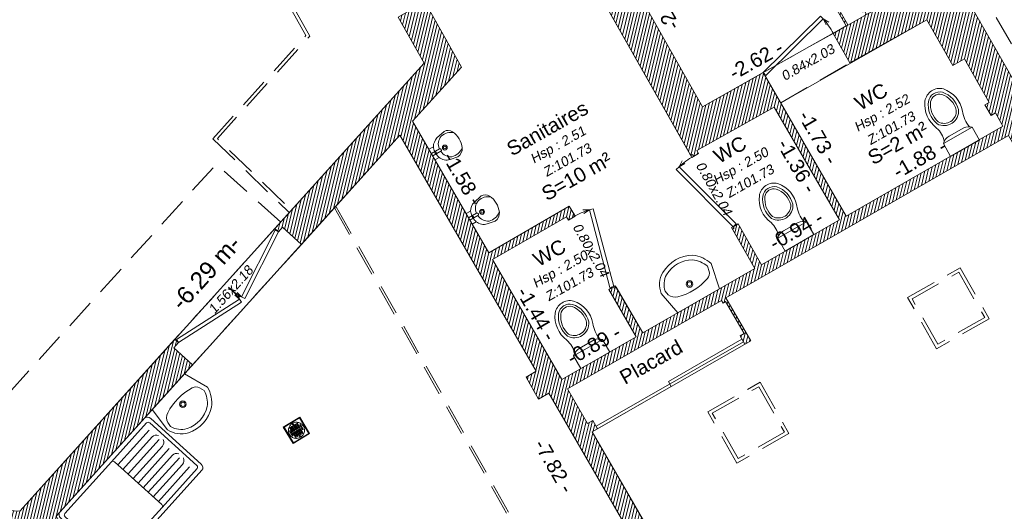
# Model space of a CAD drawing. Header units: metres. Extents: x 1525441.7 to 1525497.6, y 4222356 to 4222411.9.
# Tile 4 of 15: x 1525463.2 to 1525473.5, y 4222370.3 to 4222375.4. Entities that reach past the tile are written whole.
import ezdxf
from ezdxf.enums import TextEntityAlignment as Align

# ---------------------------------------------------------------- set-up
doc = ezdxf.new("R2010")
doc.units = ezdxf.units.M
doc.header["$LTSCALE"] = 0.1
doc.header["$PDMODE"] = 3
doc.header["$PDSIZE"] = 0.2
doc.linetypes.add('CACHE', pattern=[9.525, 6.35, -3.175])
doc.linetypes.add('CACHE2', pattern=[4.7625, 3.175, -1.5875])
doc.layers.get('0').update_dxf_attribs({"lineweight": 9})
doc.layers.get('Defpoints').update_dxf_attribs({"lineweight": 9})
doc.layers.add('0_Contours', color=3, linetype='Continuous', lineweight=9, plot=False)
for name, color, linetype, lineweight in [('0_Cotation', 142, 'CACHE2', 9), ('0_cotation surfaces', 152, 'Continuous', 9), ('_Hauteur allège', 153, 'Continuous', 9), ('_Mobilier', 251, 'Continuous', 9), ('Mur', 7, 'Continuous', 9), ('Mur-hachures', 254, 'Continuous', 9), ('Porte', 39, 'Continuous', 9), ('Poutre', 253, 'CACHE2', 9), ('Réseau_Eclairage_Ligne', 242, 'CACHE2', 9), ('Réseau_EU_Symbole', 36, 'Continuous', 9), ('Texte-Altitude', 115, 'Continuous', 9), ('Texte-hauteur', 112, 'CACHE', 9), ('Texte-Pièce', 166, 'Continuous', 9)]:
    doc.layers.add(name, color=color, linetype=linetype, lineweight=lineweight)
doc.styles.add('ARIAL', font='arial.ttf')
doc.styles.get("Standard").update_dxf_attribs({"font": 'arial.ttf'})
doc.dimstyles.new('Cotation', dxfattribs={"dimtxt": 0.18, "dimasz": 0.1, "dimexe": 0.18, "dimexo": 0.2, "dimgap": 0.09, "dimtad": 0, "dimzin": 0, "dimdsep": 46, "dimtxsty": 'ARIAL', "dimblk1": 'OBLIQUE', "dimblk2": 'OBLIQUE', "dimsah": 1, "dimcen": 0.09, "dimse1": 1, "dimse2": 1, "dimsd1": 1, "dimsd2": 1, "dimclrd": 252, "dimaunit": 2, "dimadec": 3, "dimazin": 0, "dimtfac": 1, "dimtix": 1, "dimtofl": 0, "dimtmove": 0, "dimatfit": 3, "dimldrblk": 'OBLIQUE', "dimfxl": 1, "dimtolj": 1, "dimtzin": 0, "dimarcsym": 0})
pattern_1 = [(76.5, (0, 0), (-0.03087274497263, 0.00741189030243), [])]

# ---------------------------------------------------------------- blocks, each defined once
blk = doc.blocks.new('*U10')
at = {"layer": 'Porte', "linetype": 'Continuous', "flags": 128}
for points in [[(-0.012, 0.044), (0.894, 0.292)], [(0.894, 0.292), (0.906, 0.248)], [(0.906, 0.248), (0, 0)], [(0.906, 0.248), (0.904, 0.172)], [(0.906, 0.248), (0.947, 0.183)], [(-0.012, 0.044), (0, 0)]]:
    blk.add_lwpolyline(points, dxfattribs=at)
at = {"layer": 'Porte', "linetype": 'Continuous'}
blk.add_arc((0.143, 0.065), 0.785, 358.4506, 13.4596, dxfattribs=at)
blk = doc.blocks.new('*U12')
at = {"layer": 'Porte', "linetype": 'Continuous', "flags": 128}
for points in [[(-0.012, 0.044), (0.894, 0.292)], [(0.894, 0.292), (0.906, 0.248)], [(0.906, 0.248), (0, 0)], [(0.906, 0.248), (0.904, 0.172)], [(0.906, 0.248), (0.947, 0.183)], [(-0.012, 0.044), (0, 0)]]:
    blk.add_lwpolyline(points, dxfattribs=at)
at = {"layer": 'Porte', "linetype": 'Continuous'}
blk.add_arc((0.143, 0.065), 0.785, 358.4506, 13.4596, dxfattribs=at)
blk = doc.blocks.new('*U13')
at = {"layer": 'Porte', "linetype": 'Continuous', "flags": 128}
for points in [[(-0.012, 0.044), (0.894, 0.292)], [(0.906, 0.248), (0, 0)], [(0.894, 0.292), (0.906, 0.248)], [(0.906, 0.248), (0.904, 0.172)], [(0.906, 0.248), (0.947, 0.183)], [(-0.012, 0.044), (0, 0)]]:
    blk.add_lwpolyline(points, dxfattribs=at)
at = {"layer": 'Porte', "linetype": 'Continuous'}
blk.add_arc((0.143, 0.065), 0.785, 358.4506, 13.4596, dxfattribs=at)
blk = doc.blocks.new('*U14')
at = {"layer": 'Porte', "linetype": 'Continuous', "flags": 128}
for points in [[(-0.012, 0.044), (0.894, 0.292)], [(0.906, 0.248), (0, 0)], [(0.894, 0.292), (0.906, 0.248)], [(0.906, 0.248), (0.904, 0.172)], [(0.906, 0.248), (0.947, 0.183)], [(-0.012, 0.044), (0, 0)]]:
    blk.add_lwpolyline(points, dxfattribs=at)
at = {"layer": 'Porte', "linetype": 'Continuous'}
blk.add_arc((0.143, 0.065), 0.785, 358.4506, 13.4596, dxfattribs=at)
blk = doc.blocks.new('*U15')
at = {"layer": 'Porte', "linetype": 'Continuous', "flags": 128}
for points in [[(-0.012, 0.044), (0.894, 0.292)], [(0.906, 0.248), (0, 0)], [(0.894, 0.292), (0.906, 0.248)], [(0.906, 0.248), (0.904, 0.172)], [(0.906, 0.248), (0.947, 0.183)], [(-0.012, 0.044), (0, 0)]]:
    blk.add_lwpolyline(points, dxfattribs=at)
at = {"layer": 'Porte', "linetype": 'Continuous'}
blk.add_arc((0.143, 0.065), 0.785, 358.4506, 13.4596, dxfattribs=at)
blk = doc.blocks.new('*D48')
at = {"layer": 'Defpoints', "color": 0, "transparency": 16777216}
for p in [(1525467.191, 4222374.229), (1525471.108, 4222367.459), (1525471.108, 4222367.459)]:
    blk.add_point(p, dxfattribs=at)
at = {"layer": '0_Cotation', "color": 0, "transparency": 16777216, "insert": (1525468.798, 4222370.783), "char_height": 0.15, "attachment_point": 5, "rotation": 300.0517, "style": 'ARIAL'}
blk.add_mtext('\\A1;-7.82 -', dxfattribs=at)
blk = doc.blocks.new('_OBLIQUE')
at = {"color": 0, "linetype": 'ByBlock'}
blk.add_line((-0.5, -0.5), (0.5, 0.5), dxfattribs=at)
blk = doc.blocks.new('*D51')
at = {"layer": 'Defpoints', "color": 0, "transparency": 16777216}
for p in [(1525469.653, 4222372.13), (1525469.653, 4222372.13), (1525468.881, 4222371.687)]:
    blk.add_point(p, dxfattribs=at)
at = {"layer": '0_Cotation', "color": 0, "transparency": 16777216, "insert": (1525469.212, 4222372.046), "char_height": 0.15, "attachment_point": 5, "rotation": 29.8423, "style": 'ARIAL'}
blk.add_mtext('\\A1;-0.89 -', dxfattribs=at)
blk = doc.blocks.new('*D52')
at = {"layer": 'Defpoints', "color": 0, "transparency": 16777216}
for p in [(1525468.255, 4222372.996), (1525468.978, 4222371.746), (1525468.978, 4222371.746)]:
    blk.add_point(p, dxfattribs=at)
at = {"layer": '0_Cotation', "color": 0, "transparency": 16777216, "insert": (1525468.617, 4222372.371), "char_height": 0.15, "attachment_point": 5, "rotation": 300.0517, "style": 'ARIAL'}
blk.add_mtext('\\A1;-1.44 -', dxfattribs=at)
blk = doc.blocks.new('*D53')
at = {"layer": 'Defpoints', "color": 0, "transparency": 16777216}
for p in [(1525471.775, 4222373.348), (1525471.775, 4222373.348), (1525470.961, 4222372.88)]:
    blk.add_point(p, dxfattribs=at)
at = {"layer": '0_Cotation', "color": 0, "transparency": 16777216, "insert": (1525471.323, 4222373.241), "char_height": 0.15, "attachment_point": 5, "rotation": 29.8423, "style": 'ARIAL'}
blk.add_mtext('\\A1;-0.94 -', dxfattribs=at)
blk = doc.blocks.new('*D54')
at = {"layer": 'Defpoints', "color": 0, "transparency": 16777216}
for p in [(1525471.095, 4222374.522), (1525471.77, 4222373.345), (1525471.77, 4222373.345)]:
    blk.add_point(p, dxfattribs=at)
at = {"layer": '0_Cotation', "color": 0, "transparency": 16777216, "insert": (1525471.332, 4222373.91), "char_height": 0.15, "attachment_point": 5, "rotation": 299.8423, "style": 'ARIAL'}
blk.add_mtext('\\A1;-1.36 -', dxfattribs=at)
blk = doc.blocks.new('*D55')
at = {"layer": 'Defpoints', "color": 0, "transparency": 16777216}
for p in [(1525473.479, 4222374.325), (1525473.479, 4222374.325), (1525471.845, 4222373.387)]:
    blk.add_point(p, dxfattribs=at)
at = {"layer": '0_Cotation', "color": 0, "transparency": 16777216, "insert": (1525472.612, 4222373.987), "char_height": 0.15, "attachment_point": 5, "rotation": 29.8423, "style": 'ARIAL'}
blk.add_mtext('\\A1;-1.88 -', dxfattribs=at)
blk = doc.blocks.new('*D56')
at = {"layer": 'Defpoints', "color": 0, "transparency": 16777216}
for p in [(1525470.979, 4222374.882), (1525471.845, 4222373.387), (1525471.845, 4222373.387)]:
    blk.add_point(p, dxfattribs=at)
at = {"layer": '0_Cotation', "color": 0, "transparency": 16777216, "insert": (1525471.554, 4222374.207), "char_height": 0.15, "attachment_point": 5, "rotation": 300.0831, "style": 'ARIAL'}
blk.add_mtext('\\A1;-1.73 -', dxfattribs=at)
blk = doc.blocks.new('*D57')
at = {"layer": 'Defpoints', "color": 0, "transparency": 16777216}
for p in [(1525472.628, 4222375.806), (1525472.628, 4222375.806), (1525470.345, 4222374.527)]:
    blk.add_point(p, dxfattribs=at)
at = {"layer": '0_Cotation', "color": 0, "transparency": 16777216, "insert": (1525470.905, 4222375.013), "char_height": 0.15, "attachment_point": 5, "rotation": 29.2494, "style": 'ARIAL'}
blk.add_mtext('\\A1;-2.62 -', dxfattribs=at)
blk = doc.blocks.new('*D58')
at = {"layer": 'Defpoints', "color": 0, "transparency": 16777216}
for p in [(1525469.184, 4222376.574), (1525470.345, 4222374.527), (1525470.345, 4222374.527)]:
    blk.add_point(p, dxfattribs=at)
at = {"layer": '0_Cotation', "color": 0, "transparency": 16777216, "insert": (1525469.902, 4222375.601), "char_height": 0.15, "attachment_point": 5, "rotation": 119.5647, "style": 'ARIAL'}
blk.add_mtext('\\A1;-2.35 -', dxfattribs=at)
blk = doc.blocks.new('*D62')
at = {"layer": 'Defpoints', "color": 0, "transparency": 16777216}
for p in [(1525467.324, 4222374.377), (1525468.295, 4222373.109), (1525468.117, 4222373.006)]:
    blk.add_point(p, dxfattribs=at)
at = {"layer": '0_Cotation', "color": 0, "transparency": 16777216, "insert": (1525467.846, 4222373.777), "char_height": 0.15, "attachment_point": 5, "rotation": 300.0517, "style": 'ARIAL'}
blk.add_mtext('\\A1;-1.58 -', dxfattribs=at)
blk = doc.blocks.new('*D87')
at = {"layer": 'Defpoints', "color": 0, "transparency": 16777216}
for p in [(1525463.245, 4222370.633), (1525459.714, 4222370.514), (1525463.227, 4222370.313)]:
    blk.add_point(p, dxfattribs=at)
at = {"layer": '0_Cotation', "color": 0, "transparency": 16777216, "insert": (1525461.557, 4222370.788), "char_height": 0.15, "attachment_point": 5, "rotation": 356.7198, "style": 'ARIAL'}
blk.add_mtext('\\A1;-3.52 -', dxfattribs=at)
blk = doc.blocks.new('Floor+Drain+100x100')
at = {"lineweight": 0}
for p, q in [((0, -100), (0, 0)), ((0, 0), (100, 0)), ((100, 0), (100, -100)), ((97, -3), (3, -3)), ((3, -3), (3, -97)), ((8.2, -45.6), (8, -50)), ((8, -50), (8.2, -54.4)), ((8.9, -41.3), (8.2, -45.6)), ((10.1, -37), (8.9, -41.3)), ((11.6, -32.9), (10.1, -37)), ((13.6, -29), (11.6, -32.9)), ((16, -25.3), (13.6, -29)), ((18.8, -21.9), (16, -25.3)), ((17.5, -35.4), (22.6, -35.4)), ((17.5, -35.4), (17.5, -63.4)), ((21.9, -18.8), (18.8, -21.9)), ((25.3, -16), (21.9, -18.8)), ((22.6, -35.4), (22.6, -63.4)), ((29, -13.6), (25.3, -16)), ((27.1, -19.5), (32.2, -19.5)), ((27.1, -19.5), (27.1, -47.5)), ((27.1, -47.5), (32.2, -47.5)), ((32.9, -11.6), (29, -13.6)), ((32.2, -19.5), (32.2, -47.5)), ((37, -10.1), (32.9, -11.6)), ((41.3, -8.9), (37, -10.1)), ((37.3, -19.5), (42.4, -19.5)), ((37.3, -19.5), (37.3, -47.5)), ((37.3, -47.5), (42.4, -47.5)), ((45.6, -8.2), (41.3, -8.9)), ((42.4, -19.5), (42.4, -47.5)), ((50, -8), (45.6, -8.2)), ((47.8, -13.2), (47.5, -13.8)), ((47.5, -13.8), (47.5, -14.4)), ((47.5, -14.4), (47.5, -15.1)), ((47.5, -15.1), (47.8, -15.7)), ((47.5, -19.5), (52.5, -19.5)), ((47.5, -19.5), (47.5, -47.5)), ((47.5, -47.5), (52.5, -47.5)), ((47.7, -13.8), (47.6, -14.4)), ((47.6, -14.4), (47.7, -15.1)), ((48, -13.3), (47.7, -13.8)), ((47.7, -15.1), (48, -15.6)), ((48.2, -12.6), (47.8, -13.2)), ((47.8, -15.7), (48.2, -16.2)), ((48.3, -12.8), (48, -13.3)), ((48, -15.6), (48.3, -16.1)), ((48.7, -12.2), (48.2, -12.6)), ((48.2, -16.2), (48.7, -16.6)), ((48.8, -12.4), (48.3, -12.8)), ((48.3, -16.1), (48.8, -16.5)), ((49.3, -12), (48.7, -12.2)), ((48.7, -14.1), (49.7, -14.1)), ((48.7, -14.8), (48.7, -14.1)), ((49.7, -14.8), (48.7, -14.8)), ((48.7, -16.6), (49.3, -16.9)), ((49.4, -12.2), (48.8, -12.4)), ((48.8, -16.5), (49.4, -16.7)), ((50, -11.9), (49.3, -12)), ((49.3, -16.9), (50, -17)), ((50, -12.1), (49.4, -12.2)), ((49.4, -16.7), (50, -16.8)), ((49.7, -14.1), (49.7, -13.2)), ((49.7, -13.2), (50.3, -13.2)), ((49.7, -15.7), (49.7, -14.8)), ((50.3, -15.7), (49.7, -15.7)), ((54.4, -8.2), (50, -8)), ((50.7, -12), (50, -11.9)), ((50.6, -12.2), (50, -12.1)), ((50, -16.8), (50.6, -16.7)), ((50, -17), (50.7, -16.9)), ((50.3, -13.2), (50.3, -14.1)), ((50.3, -14.1), (51.3, -14.1)), ((50.3, -14.8), (50.3, -15.7)), ((51.3, -14.8), (50.3, -14.8)), ((51.2, -12.4), (50.6, -12.2)), ((50.6, -16.7), (51.2, -16.5)), ((51.3, -12.2), (50.7, -12)), ((50.7, -16.9), (51.3, -16.6)), ((51.7, -12.8), (51.2, -12.4)), ((51.2, -16.5), (51.7, -16.1)), ((51.8, -12.6), (51.3, -12.2)), ((51.3, -14.1), (51.3, -14.8)), ((51.3, -16.6), (51.8, -16.2)), ((52, -13.3), (51.7, -12.8)), ((51.7, -16.1), (52, -15.6)), ((52.2, -13.2), (51.8, -12.6)), ((51.8, -16.2), (52.2, -15.7)), ((52.3, -13.8), (52, -13.3)), ((52, -15.6), (52.3, -15.1)), ((52.5, -13.8), (52.2, -13.2)), ((52.2, -15.7), (52.5, -15.1)), ((52.4, -14.4), (52.3, -13.8)), ((52.3, -15.1), (52.4, -14.4)), ((52.5, -14.4), (52.5, -13.8)), ((52.5, -15.1), (52.5, -14.4)), ((52.5, -19.5), (52.5, -47.5)), ((58.7, -8.9), (54.4, -8.2)), ((57.6, -19.5), (62.7, -19.5)), ((57.6, -19.5), (57.6, -47.5)), ((57.6, -47.5), (62.7, -47.5)), ((63, -10.1), (58.7, -8.9)), ((62.7, -19.5), (62.7, -47.5)), ((67.1, -11.6), (63, -10.1)), ((71, -13.6), (67.1, -11.6)), ((67.8, -19.5), (72.9, -19.5)), ((67.8, -19.5), (67.8, -47.5)), ((67.8, -47.5), (72.9, -47.5)), ((74.7, -16), (71, -13.6)), ((72.9, -19.5), (72.9, -47.5)), ((78.1, -18.8), (74.7, -16)), ((81.2, -21.9), (78.1, -18.8)), ((78.5, -35.4), (83.6, -35.4)), ((78.5, -35.4), (78.5, -63.4)), ((84, -25.3), (81.2, -21.9)), ((83.6, -35.4), (83.6, -63.4)), ((86.4, -29), (84, -25.3)), ((88.4, -32.9), (86.4, -29)), ((89.9, -37), (88.4, -32.9)), ((91.1, -41.3), (89.9, -37)), ((91.8, -45.6), (91.1, -41.3)), ((92, -50), (91.8, -45.6)), ((91.8, -54.4), (92, -50)), ((97, -97), (97, -3)), ((100, -100), (0, -100)), ((3, -97), (97, -97)), ((8.2, -54.4), (8.9, -58.7)), ((8.9, -58.7), (10.1, -63)), ((10.1, -63), (11.6, -67.1)), ((11.6, -67.1), (13.6, -71)), ((13.6, -71), (16, -74.7)), ((16, -74.7), (18.8, -78.1)), ((17.5, -63.4), (22.6, -63.4)), ((18.8, -78.1), (21.9, -81.2)), ((21.9, -81.2), (25.3, -84)), ((25.3, -84), (29, -86.4)), ((27.1, -52.5), (32.2, -52.5)), ((27.1, -52.5), (27.1, -80.5)), ((27.1, -80.5), (32.2, -80.5)), ((29, -86.4), (32.9, -88.4)), ((32.2, -52.5), (32.2, -80.5)), ((32.9, -88.4), (37, -89.9)), ((37, -89.9), (41.3, -91.1)), ((37.3, -52.5), (42.4, -52.5)), ((37.3, -52.5), (37.3, -80.5)), ((37.3, -80.5), (42.4, -80.5)), ((41.3, -91.1), (45.6, -91.8)), ((42.4, -52.5), (42.4, -80.5)), ((45.6, -91.8), (50, -92)), ((47.5, -52.5), (52.5, -52.5)), ((47.5, -52.5), (47.5, -80.5)), ((47.5, -80.5), (52.5, -80.5)), ((47.8, -84.3), (47.5, -84.9)), ((47.5, -84.9), (47.5, -85.6)), ((47.5, -85.6), (47.5, -86.2)), ((47.5, -86.2), (47.8, -86.8)), ((47.7, -84.9), (47.6, -85.6)), ((47.7, -84.9), (47.6, -85.6)), ((47.6, -85.6), (47.7, -86.2)), ((47.6, -85.6), (47.7, -86.2)), ((48, -84.4), (47.7, -84.9)), ((47.9, -84.4), (47.7, -84.9)), ((47.7, -86.2), (47.9, -86.8)), ((47.7, -86.2), (48, -86.7)), ((48.2, -83.8), (47.8, -84.3)), ((47.8, -86.8), (48.2, -87.4)), ((48.3, -83.9), (47.9, -84.4)), ((47.9, -86.8), (48.3, -87.3)), ((48.3, -83.9), (48, -84.4)), ((48, -86.7), (48.3, -87.2)), ((48.7, -83.4), (48.2, -83.8)), ((48.2, -87.4), (48.7, -87.8)), ((48.8, -83.5), (48.3, -83.9)), ((48.8, -83.5), (48.3, -83.9)), ((48.3, -87.2), (48.8, -87.6)), ((48.3, -87.3), (48.8, -87.6)), ((49.3, -83.1), (48.7, -83.4)), ((48.7, -85.9), (48.7, -85.2)), ((48.7, -85.2), (49.7, -85.2)), ((49.7, -85.9), (48.7, -85.9)), ((48.7, -87.8), (49.3, -88)), ((49.4, -83.2), (48.8, -83.5)), ((49.4, -83.3), (48.8, -83.5)), ((48.8, -87.6), (49.4, -87.9)), ((48.8, -87.6), (49.4, -87.8)), ((50, -83), (49.3, -83.1)), ((49.3, -88), (50, -88.1)), ((50, -83.2), (49.4, -83.2)), ((50, -83.2), (49.4, -83.3)), ((49.4, -87.8), (50, -87.9)), ((49.4, -87.9), (50, -88)), ((49.7, -85.2), (49.7, -84.3)), ((49.7, -84.3), (50.3, -84.3)), ((49.7, -86.8), (49.7, -85.9)), ((49.7, -86.8), (50.3, -86.8)), ((50.7, -83.1), (50, -83)), ((50.6, -83.2), (50, -83.2)), ((50.6, -83.3), (50, -83.2)), ((50, -87.9), (50.6, -87.8)), ((50, -88), (50.6, -87.9)), ((50, -88.1), (50.7, -88)), ((50, -92), (54.4, -91.8)), ((50.3, -85.2), (50.3, -84.3)), ((50.3, -85.2), (51.3, -85.2)), ((51.3, -85.9), (50.3, -85.9)), ((50.3, -86.8), (50.3, -85.9)), ((51.2, -83.5), (50.6, -83.2)), ((51.2, -83.5), (50.6, -83.3)), ((50.6, -87.8), (51.2, -87.6)), ((50.6, -87.9), (51.2, -87.6)), ((51.3, -83.4), (50.7, -83.1)), ((50.7, -88), (51.3, -87.8)), ((51.7, -83.9), (51.2, -83.5)), ((51.7, -83.9), (51.2, -83.5)), ((51.2, -87.6), (51.7, -87.2)), ((51.2, -87.6), (51.7, -87.3)), ((51.8, -83.8), (51.3, -83.4)), ((51.3, -85.2), (51.3, -85.9)), ((51.3, -87.8), (51.8, -87.4)), ((52, -84.4), (51.7, -83.9)), ((52.1, -84.4), (51.7, -83.9)), ((51.7, -87.2), (52, -86.7)), ((51.7, -87.3), (52.1, -86.8)), ((52.2, -84.3), (51.8, -83.8)), ((51.8, -87.4), (52.2, -86.8)), ((52.3, -84.9), (52, -84.4)), ((52, -86.7), (52.3, -86.2)), ((52.3, -84.9), (52.1, -84.4)), ((52.1, -86.8), (52.3, -86.2)), ((52.5, -84.9), (52.2, -84.3)), ((52.2, -86.8), (52.5, -86.2)), ((52.4, -85.6), (52.3, -84.9)), ((52.4, -85.6), (52.3, -84.9)), ((52.3, -86.2), (52.4, -85.6)), ((52.3, -86.2), (52.4, -85.6)), ((52.5, -52.5), (52.5, -80.5)), ((52.5, -85.6), (52.5, -84.9)), ((52.5, -86.2), (52.5, -85.6)), ((54.4, -91.8), (58.7, -91.1)), ((57.6, -52.5), (62.7, -52.5)), ((57.6, -52.5), (57.6, -80.5)), ((57.6, -80.5), (62.7, -80.5)), ((58.7, -91.1), (63, -89.9)), ((62.7, -52.5), (62.7, -80.5)), ((63, -89.9), (67.1, -88.4)), ((67.1, -88.4), (71, -86.4)), ((67.8, -52.5), (72.9, -52.5)), ((67.8, -52.5), (67.8, -80.5)), ((67.8, -80.5), (72.9, -80.5)), ((71, -86.4), (74.7, -84)), ((72.9, -52.5), (72.9, -80.5)), ((74.7, -84), (78.1, -81.2)), ((78.1, -81.2), (81.2, -78.1)), ((78.5, -63.4), (83.6, -63.4)), ((81.2, -78.1), (84, -74.7)), ((84, -74.7), (86.4, -71)), ((86.4, -71), (88.4, -67.1)), ((88.4, -67.1), (89.9, -63)), ((89.9, -63), (91.1, -58.7)), ((91.1, -58.7), (91.8, -54.4))]:
    blk.add_line(p, q, dxfattribs=at)
blk = doc.blocks.new('cui-evier simple 2')
at = {"linetype": 'Continuous'}
for p, q in [((0.97, 0), (0.03, 0)), ((0, -0.03), (0, -0.47)), ((0.03, -0.045), (0.03, -0.455)), ((0.565, -0.03), (0.045, -0.03)), ((0.955, -0.03), (0.565, -0.03)), ((0.58, -0.455), (0.58, -0.045)), ((0.97, -0.455), (0.97, -0.045)), ((1, -0.47), (1, -0.03)), ((0.9262, -0.074), (0.58, -0.074)), ((0.9058, -0.118), (0.58, -0.118)), ((0.9262, -0.162), (0.58, -0.162)), ((0.9058, -0.206), (0.58, -0.206)), ((0.9262, -0.25), (0.58, -0.25)), ((0.9058, -0.294), (0.58, -0.294)), ((0.9262, -0.338), (0.58, -0.338)), ((0.9058, -0.382), (0.58, -0.382)), ((0.9262, -0.426), (0.58, -0.426)), ((0.03, -0.5), (0.97, -0.5)), ((0.045, -0.47), (0.565, -0.47)), ((0.565, -0.47), (0.955, -0.47))]:
    blk.add_line(p, q, dxfattribs=at)
for centre, radius, start, end in [((0.03, -0.03), 0.03, 90, 180), ((0.97, -0.03), 0.03, 0, 90), ((0.045, -0.045), 0.015, 90, 180), ((0.565, -0.045), 0.015, 0, 90), ((0.955, -0.045), 0.015, 0, 90), ((0.9058, -0.162), 0.044, 27.03569, 90), ((0.9058, -0.162), 0.044, 270, 332.96431), ((0.9058, -0.338), 0.044, 27.03569, 90), ((0.9058, -0.338), 0.044, 270, 332.96431), ((0.03, -0.47), 0.03, 180, 270), ((0.045, -0.455), 0.015, 180, 270), ((0.565, -0.455), 0.015, 270, 0), ((0.955, -0.455), 0.015, 270, 0), ((0.97, -0.47), 0.03, 270, 0)]:
    blk.add_arc(centre, radius, start, end, dxfattribs=at)
blk = doc.blocks.new('*D107')
at = {"layer": 'Defpoints', "color": 0, "transparency": 16777216}
for p in [(1525467.277, 4222375.132), (1525467.444, 4222374.98), (1525463.227, 4222370.313)]:
    blk.add_point(p, dxfattribs=at)
at = {"layer": '0_Cotation', "color": 0, "transparency": 16777216, "insert": (1525465.168, 4222372.798), "char_height": 0.18, "attachment_point": 5, "rotation": 47.9005, "style": 'ARIAL'}
blk.add_mtext('\\A1;-6.29 m-', dxfattribs=at)

msp = doc.modelspace()

# ---------------------------------------------------------------- hatches: boundary and pattern name
at = {"layer": 'Mur-hachures'}
h = msp.add_hatch(dxfattribs=at)
h.set_pattern_fill('ANSI31', color=256, scale=0.01, angle=31.5)
h.set_pattern_definition(pattern_1)
h.paths.add_polyline_path([(1525467.468, 4222375.587), (1525468.129, 4222375.967), (1525468.094, 4222376.028), (1525467.298, 4222375.57), (1525467.281, 4222375.601), (1525467.228, 4222375.571), (1525467.263, 4222375.51), (1525467.174, 4222375.458), (1525467.444, 4222374.98), (1525465.888, 4222373.258), (1525465.925, 4222373.225), (1525465.967, 4222373.271), (1525466.164, 4222373.093), (1525467.191, 4222374.229), (1525468.613, 4222371.771), (1525468.506, 4222371.709), (1525468.637, 4222371.482), (1525468.745, 4222371.544), (1525471.108, 4222367.459), (1525470.991, 4222367.392), (1525471.639, 4222366.245), (1525471.922, 4222366.404), (1525471.319, 4222367.473), (1525469.197, 4222371.14), (1525469.253, 4222371.172), (1525469.203, 4222371.258), (1525469.147, 4222371.226), (1525468.938, 4222371.589), (1525470.544, 4222372.51), (1525470.561, 4222372.482), (1525470.587, 4222372.497), (1525470.782, 4222372.164), (1525470.738, 4222372.139), (1525470.788, 4222372.052), (1525470.849, 4222372.087), (1525470.588, 4222372.535), (1525473.536, 4222374.226), (1525473.568, 4222374.169), (1525473.629, 4222374.204), (1525473.613, 4222374.232), (1525473.843, 4222374.364), (1525471.814, 4222377.897), (1525471.873, 4222377.931), (1525471.848, 4222377.975), (1525471.797, 4222377.945), (1525471.477, 4222378.501), (1525470.374, 4222377.863), (1525470.409, 4222377.802), (1525470.444, 4222377.823), (1525470.635, 4222377.489), (1525470.006, 4222377.127), (1525469.813, 4222377.458), (1525469.856, 4222377.482), (1525469.821, 4222377.543), (1525469.718, 4222377.483), (1525469.945, 4222377.092), (1525469.914, 4222377.074), (1525469.949, 4222377.013), (1525470.67, 4222377.428), (1525470.73, 4222377.321), (1525470.791, 4222377.356), (1525470.505, 4222377.858), (1525470.851, 4222378.058), (1525471, 4222378.146), (1525471.001, 4222378.145), (1525471.215, 4222378.269), (1525471.899, 4222377.077), (1525471.18, 4222376.675), (1525471.157, 4222376.715), (1525471.096, 4222376.68), (1525471.154, 4222376.58), (1525471.934, 4222377.016), (1525472.628, 4222375.806), (1525472.056, 4222375.486), (1525471.881, 4222375.794), (1525471.671, 4222375.674), (1525471.845, 4222375.368), (1525471.709, 4222375.291), (1525471.882, 4222374.983), (1525472.684, 4222375.431), (1525472.956, 4222374.956), (1525473.077, 4222375.025), (1525473.337, 4222374.572), (1525473.292, 4222374.546), (1525473.355, 4222374.436), (1525473.4, 4222374.462), (1525473.479, 4222374.325), (1525473.232, 4222374.183), (1525473.234, 4222374.18), (1525472.934, 4222374.009), (1525472.933, 4222374.012), (1525471.845, 4222373.387), (1525470.979, 4222374.882), (1525470.345, 4222374.527), (1525469.184, 4222376.574), (1525469.227, 4222376.598), (1525469.192, 4222376.659), (1525468.808, 4222376.438), (1525468.843, 4222376.378), (1525468.875, 4222376.396), (1525470.224, 4222374.018), (1525470.241, 4222374.028), (1525470.252, 4222374.009), (1525470.304, 4222374.038), (1525470.287, 4222374.069), (1525471.095, 4222374.522), (1525471.775, 4222373.348), (1525470.961, 4222372.88), (1525470.719, 4222373.307), (1525470.667, 4222373.277), (1525470.676, 4222373.262), (1525470.658, 4222373.252), (1525470.892, 4222372.841), (1525469.723, 4222372.17), (1525469.446, 4222372.648), (1525469.428, 4222372.638), (1525469.42, 4222372.652), (1525469.368, 4222372.622), (1525469.653, 4222372.13), (1525469.378, 4222371.972), (1525469.379, 4222371.97), (1525469.079, 4222371.799), (1525469.078, 4222371.8), (1525468.881, 4222371.687), (1525468.157, 4222372.937), (1525468.928, 4222373.381), (1525468.948, 4222373.346), (1525469, 4222373.377), (1525468.992, 4222373.39), (1525469.01, 4222373.4), (1525468.957, 4222373.491), (1525468.117, 4222373.006), (1525467.324, 4222374.377), (1525467.834, 4222374.94)])
h.paths.add_polyline_path([(1525471.698, 4222375.666), (1525471.873, 4222375.766), (1525472.039, 4222375.476), (1525471.863, 4222375.377)], flags=16)
h = msp.add_hatch(dxfattribs=at)
h.set_pattern_fill('ANSI31', color=256, scale=0.01, angle=31.5)
h.set_pattern_definition(pattern_1)
h.paths.add_polyline_path([(1525463.607, 4222370.263), (1525464.61, 4222371.372), (1525464.609, 4222371.373), (1525464.945, 4222371.744), (1525465.03, 4222371.838), (1525464.833, 4222372.016), (1525464.882, 4222372.07), (1525464.845, 4222372.104), (1525463.227, 4222370.313), (1525462.9, 4222370.331), (1525462.894, 4222370.232), (1525462.931, 4222370.23), (1525462.919, 4222370.029), (1525463.355, 4222370.004), (1525463.735, 4222369.331), (1525464.036, 4222369.502)])

# ---------------------------------------------------------------- linework, layer by layer
at = {"layer": '0_Contours', "flags": 128}
for points in [[(1525460.309, 4222385.856), (1525463.312, 4222389.138), (1525464.61, 4222387.94), (1525467.141, 4222389.401), (1525468.059, 4222387.81), (1525470.097, 4222384.255), (1525467.361, 4222382.68), (1525465.515, 4222383.512), (1525465.43, 4222383.324), (1525465.43, 4222383.324), (1525465.885, 4222383.12), (1525465.457, 4222378.887), (1525464.947, 4222378.781), (1525464.992, 4222378.567), (1525465.496, 4222378.673), (1525466.536, 4222376.834), (1525466.519, 4222376.825), (1525467.263, 4222375.51), (1525467.174, 4222375.458), (1525467.444, 4222374.98), (1525463.227, 4222370.313), (1525459.714, 4222370.514)], [(1525467.468, 4222375.587), (1525467.834, 4222374.94), (1525467.324, 4222374.377), (1525468.117, 4222373.006), (1525468.957, 4222373.491), (1525468.997, 4222373.421), (1525469.018, 4222373.387), (1525468.948, 4222373.346), (1525468.928, 4222373.381), (1525468.157, 4222372.937), (1525468.881, 4222371.687), (1525469.653, 4222372.13), (1525469.368, 4222372.622), (1525469.437, 4222372.662), (1525469.723, 4222372.17), (1525470.892, 4222372.841), (1525470.65, 4222373.267), (1525470.719, 4222373.307), (1525470.961, 4222372.88), (1525471.775, 4222373.348), (1525471.095, 4222374.522), (1525470.287, 4222374.069), (1525470.304, 4222374.038), (1525470.234, 4222373.999), (1525468.875, 4222376.396)]]:
    msp.add_lwpolyline(points, dxfattribs=at)
for points in [[(1525469.184, 4222376.574), (1525470.345, 4222374.527), (1525471.845, 4222375.368), (1525471.671, 4222375.674), (1525471.881, 4222375.794), (1525472.056, 4222375.486), (1525472.628, 4222375.806), (1525471.934, 4222377.016), (1525471.154, 4222376.58), (1525470.67, 4222377.428)], [(1525471.162, 4222374.566), (1525471.845, 4222373.387), (1525473.479, 4222374.325), (1525473.4, 4222374.462), (1525473.355, 4222374.436), (1525473.292, 4222374.546), (1525473.337, 4222374.572), (1525473.077, 4222375.025), (1525472.956, 4222374.956), (1525472.684, 4222375.431)], [(1525463.607, 4222370.263), (1525466.63, 4222364.905), (1525471.108, 4222367.459), (1525468.745, 4222371.544), (1525468.637, 4222371.482), (1525468.506, 4222371.709), (1525468.613, 4222371.771), (1525467.191, 4222374.229)], [(1525472.842, 4222364.774), (1525477.45, 4222367.408), (1525473.536, 4222374.226), (1525470.588, 4222372.535), (1525470.849, 4222372.087), (1525469.197, 4222371.14), (1525471.922, 4222366.404)]]:
    msp.add_lwpolyline(points, close=True, dxfattribs=at)
at = {"layer": '_Mobilier'}
for points in [[(1525473.13, 4222374.317, -0.12803), (1525473.057, 4222374.48, 0.278044), (1525472.858, 4222374.712, 0.444728), (1525472.666, 4222374.585, 0.270279), (1525472.788, 4222374.305, -0.161792), (1525472.867, 4222374.166, 5.230074)], [(1525472.792, 4222374.348, 0.59751), (1525473.017, 4222374.496, 0.253355), (1525472.848, 4222374.677, 0.440359), (1525472.702, 4222374.581, 0.24984), (1525472.792, 4222374.348, 0.241824)], [(1525472.803, 4222374.369, 0.592558), (1525472.993, 4222374.492, 0.250084), (1525472.841, 4222374.655, 0.436108), (1525472.725, 4222374.577, 0.24129), (1525472.803, 4222374.369)], [(1525467.599, 4222373.999, 0.25724), (1525467.714, 4222373.977), (1525467.795, 4222374.006, 0.293779), (1525467.84, 4222374.098, 0.217686), (1525467.74, 4222374.266, 0.316705), (1525467.651, 4222374.267), (1525467.577, 4222374.201, 0.182284), (1525467.54, 4222374.11, 0.065989), (1525467.555, 4222374.06, 0.065989)], [(1525467.623, 4222374.22, -0.246936), (1525467.753, 4222374.256, -3.61189)], [(1525473.072, 4222374.308, -0.164579), (1525473.159, 4222374.313, 0.599259)], [(1525467.623, 4222374.22, 0.298194), (1525467.603, 4222374.087, 0.42877)], [(1525472.859, 4222374.142, -0.203267), (1525472.918, 4222374.22, 0.078464)], [(1525467.519, 4222374.04), (1525467.603, 4222374.087, -0.96836), (1525467.618, 4222374.062), (1525467.534, 4222374.014)], [(1525467.618, 4222374.062, 0.260555), (1525467.733, 4222374.005, 1.619912)], [(1525467.733, 4222374.005, 0.238843), (1525467.84, 4222374.098, 0.398785)], [(1525467.569, 4222374.034, 0.058025), (1525467.599, 4222373.999)], [(1525471.402, 4222373.332, -0.12803), (1525471.33, 4222373.494, 0.278044), (1525471.131, 4222373.726, 0.444728), (1525470.939, 4222373.6, 0.270279), (1525471.061, 4222373.319, -0.161792), (1525471.14, 4222373.18, 5.230074)], [(1525471.065, 4222373.363, 0.59751), (1525471.289, 4222373.51, 0.253355), (1525471.121, 4222373.691, 0.440359), (1525470.975, 4222373.595, 0.24984), (1525471.065, 4222373.363, 0.241824)], [(1525471.076, 4222373.383, 0.592558), (1525471.266, 4222373.506, 0.250084), (1525471.114, 4222373.669, 0.436108), (1525470.998, 4222373.592, 0.24129), (1525471.076, 4222373.383)], [(1525467.986, 4222373.329, 0.25724), (1525468.102, 4222373.307), (1525468.183, 4222373.336, 0.293779), (1525468.228, 4222373.428, 0.217686), (1525468.127, 4222373.595, 0.316705), (1525468.039, 4222373.597), (1525467.965, 4222373.53, 0.182284), (1525467.928, 4222373.44, 0.065989), (1525467.943, 4222373.39, 0.065989)], [(1525468.01, 4222373.55, 0.298194), (1525467.99, 4222373.417, 0.42877)], [(1525468.01, 4222373.55, -0.246936), (1525468.141, 4222373.586, -3.61189)], [(1525468.121, 4222373.335, 0.238843), (1525468.228, 4222373.428, 0.398785)], [(1525467.907, 4222373.37), (1525467.99, 4222373.417, -0.96836), (1525468.005, 4222373.392), (1525467.922, 4222373.344)], [(1525467.957, 4222373.364, 0.058025), (1525467.986, 4222373.329)], [(1525468.005, 4222373.392, 0.260555), (1525468.121, 4222373.335, 1.619912)], [(1525471.345, 4222373.322, -0.164579), (1525471.431, 4222373.327, 0.599259)], [(1525471.131, 4222373.157, -0.203267), (1525471.19, 4222373.234, 0.078464)], [(1525469.274, 4222372.108, -0.12803), (1525469.202, 4222372.27, 0.278044), (1525469.002, 4222372.502, 0.444728), (1525468.81, 4222372.376, 0.270279), (1525468.932, 4222372.095, -0.161792), (1525469.012, 4222371.956, 5.230074)], [(1525468.937, 4222372.138, 0.59751), (1525469.161, 4222372.286, 0.253355), (1525468.992, 4222372.467, 0.440359), (1525468.846, 4222372.371, 0.24984), (1525468.937, 4222372.138, 0.241824)], [(1525468.948, 4222372.159, 0.592558), (1525469.138, 4222372.282, 0.250084), (1525468.986, 4222372.445, 0.436108), (1525468.869, 4222372.367, 0.24129), (1525468.948, 4222372.159)], [(1525469.216, 4222372.098, -0.164579), (1525469.303, 4222372.103, 0.599259)], [(1525469.003, 4222371.933, -0.203267), (1525469.062, 4222372.01, 0.078464)]]:
    msp.add_lwpolyline(points, format="xyb", dxfattribs=at)
for points in [[(1525473.234, 4222374.18), (1525472.934, 4222374.009), (1525472.859, 4222374.142), (1525473.159, 4222374.313)], [(1525471.507, 4222373.194), (1525471.207, 4222373.023), (1525471.131, 4222373.157), (1525471.431, 4222373.327)], [(1525469.379, 4222371.97), (1525469.079, 4222371.799), (1525469.003, 4222371.933), (1525469.303, 4222372.103)]]:
    msp.add_lwpolyline(points, close=True, dxfattribs=at)
for points in [[(1525472.918, 4222374.22), (1525473.072, 4222374.308)], [(1525467.494, 4222374.084), (1525467.54, 4222374.11)], [(1525467.557, 4222373.975), (1525467.599, 4222373.999)], [(1525467.882, 4222373.414), (1525467.928, 4222373.44)], [(1525467.944, 4222373.305), (1525467.986, 4222373.329)], [(1525471.19, 4222373.234), (1525471.345, 4222373.322)], [(1525469.062, 4222372.01), (1525469.216, 4222372.098)]]:
    msp.add_lwpolyline(points, dxfattribs=at)
for points in [[(1525470.088, 4222372.38), (1525470.522, 4222372.629), (1525470.438, 4222372.894, 0.159252), (1525470.245, 4222372.979, 0.262025), (1525469.932, 4222372.8, 0.225431), (1525469.916, 4222372.58)], [(1525469.957, 4222372.604), (1525469.989, 4222372.567, 0.233514), (1525470.088, 4222372.546, 0.154882), (1525470.398, 4222372.739, 0.24387), (1525470.416, 4222372.812), (1525470.398, 4222372.867, 0.146588), (1525470.243, 4222372.933, 0.259474), (1525469.972, 4222372.777, 0.215463)], [(1525464.609, 4222371.373), (1525464.945, 4222371.744), (1525465.186, 4222371.604, -0.159252), (1525465.227, 4222371.398, -0.262025), (1525464.986, 4222371.13, -0.225431), (1525464.768, 4222371.162)], [(1525464.8, 4222371.196), (1525464.77, 4222371.236, -0.233514), (1525464.771, 4222371.338, -0.154882), (1525465.026, 4222371.599, -0.24387), (1525465.101, 4222371.6), (1525465.151, 4222371.571, -0.146588), (1525465.182, 4222371.405, -0.259474), (1525464.972, 4222371.174, -0.215463)]]:
    msp.add_lwpolyline(points, format="xyb", close=True, dxfattribs=at)
for centre, radius in [((1525467.564, 4222374.048), 0.0076), ((1525467.66, 4222374.101), 0.0255), ((1525467.66, 4222374.101), 0.0141), ((1525468.048, 4222373.431), 0.0255), ((1525468.048, 4222373.431), 0.0141), ((1525467.952, 4222373.378), 0.0076), ((1525470.211, 4222372.68), 0.0343), ((1525470.211, 4222372.68), 0.0224), ((1525464.928, 4222371.428), 0.0343), ((1525464.928, 4222371.428), 0.0224)]:
    msp.add_circle(centre, radius, dxfattribs=at)
at = {"layer": 'Mur', "flags": 128}
for points in [[(1525473.843, 4222374.364), (1525471.814, 4222377.897)], [(1525469.184, 4222376.574), (1525470.345, 4222374.527)], [(1525468.875, 4222376.396), (1525470.224, 4222374.018)], [(1525471.845, 4222375.368), (1525471.671, 4222375.674), (1525471.881, 4222375.794), (1525472.056, 4222375.486)], [(1525467.468, 4222375.587), (1525467.834, 4222374.94)], [(1525467.228, 4222375.571), (1525467.263, 4222375.51), (1525467.174, 4222375.458), (1525467.444, 4222374.98)], [(1525472.039, 4222375.476), (1525471.863, 4222375.377)], [(1525472.684, 4222375.431), (1525471.882, 4222374.983)], [(1525472.956, 4222374.956), (1525472.684, 4222375.431)], [(1525471.845, 4222375.368), (1525471.709, 4222375.291)], [(1525471.882, 4222374.983), (1525471.709, 4222375.291)], [(1525465.888, 4222373.258), (1525467.444, 4222374.98)], [(1525473.077, 4222375.025), (1525472.956, 4222374.956)], [(1525473.337, 4222374.572), (1525473.077, 4222375.025)], [(1525467.324, 4222374.377), (1525467.834, 4222374.94)], [(1525470.979, 4222374.882), (1525470.345, 4222374.527)], [(1525471.845, 4222373.387), (1525470.979, 4222374.882)], [(1525473.337, 4222374.572), (1525473.292, 4222374.546), (1525473.355, 4222374.436), (1525473.4, 4222374.462)], [(1525471.095, 4222374.522), (1525470.287, 4222374.069), (1525470.304, 4222374.038)], [(1525471.775, 4222373.348), (1525471.095, 4222374.522)], [(1525473.479, 4222374.325), (1525473.4, 4222374.462)], [(1525468.117, 4222373.006), (1525467.324, 4222374.377)], [(1525471.845, 4222373.387), (1525473.479, 4222374.325)], [(1525466.164, 4222373.093), (1525467.191, 4222374.229)], [(1525468.613, 4222371.771), (1525467.191, 4222374.229)], [(1525470.588, 4222372.535), (1525473.536, 4222374.226)], [(1525470.224, 4222374.018), (1525470.241, 4222374.028), (1525470.252, 4222374.009), (1525470.304, 4222374.038)], [(1525469.01, 4222373.4), (1525468.957, 4222373.491), (1525468.117, 4222373.006)], [(1525468.948, 4222373.346), (1525468.928, 4222373.381), (1525468.157, 4222372.937)], [(1525469, 4222373.377), (1525468.948, 4222373.346)], [(1525469.01, 4222373.4), (1525468.992, 4222373.39), (1525469, 4222373.377)], [(1525470.961, 4222372.88), (1525471.775, 4222373.348)], [(1525466.164, 4222373.093), (1525465.967, 4222373.271), (1525465.925, 4222373.225), (1525465.888, 4222373.258)], [(1525470.667, 4222373.277), (1525470.676, 4222373.262), (1525470.658, 4222373.252)], [(1525470.658, 4222373.252), (1525470.892, 4222372.841)], [(1525470.667, 4222373.277), (1525470.719, 4222373.307)], [(1525470.719, 4222373.307), (1525470.961, 4222372.88)], [(1525468.881, 4222371.687), (1525468.157, 4222372.937)], [(1525469.723, 4222372.17), (1525470.892, 4222372.841)], [(1525469.42, 4222372.652), (1525469.368, 4222372.622)], [(1525469.653, 4222372.13), (1525469.368, 4222372.622)], [(1525469.42, 4222372.652), (1525469.428, 4222372.638), (1525469.446, 4222372.648)], [(1525469.723, 4222372.17), (1525469.446, 4222372.648)], [(1525468.938, 4222371.589), (1525470.544, 4222372.51)], [(1525470.544, 4222372.51), (1525470.561, 4222372.482)], [(1525470.588, 4222372.535), (1525470.849, 4222372.087)], [(1525470.587, 4222372.497), (1525470.561, 4222372.482)], [(1525470.587, 4222372.497), (1525470.782, 4222372.164)], [(1525463.227, 4222370.313), (1525464.845, 4222372.104)], [(1525464.845, 4222372.104), (1525464.882, 4222372.07), (1525464.833, 4222372.016), (1525465.03, 4222371.838)], [(1525468.881, 4222371.687), (1525469.653, 4222372.13)], [(1525470.849, 4222372.087), (1525470.788, 4222372.052), (1525470.738, 4222372.139), (1525470.782, 4222372.164)], [(1525463.607, 4222370.263), (1525465.03, 4222371.838)], [(1525468.745, 4222371.544), (1525468.637, 4222371.482), (1525468.506, 4222371.709), (1525468.613, 4222371.771)], [(1525469.147, 4222371.226), (1525468.938, 4222371.589)], [(1525471.108, 4222367.459), (1525468.745, 4222371.544)], [(1525469.147, 4222371.226), (1525469.203, 4222371.258)], [(1525469.197, 4222371.14), (1525469.253, 4222371.172)], [(1525469.203, 4222371.258), (1525469.253, 4222371.172)], [(1525471.922, 4222366.404), (1525471.319, 4222367.473), (1525469.197, 4222371.14)]]:
    msp.add_lwpolyline(points, dxfattribs=at)
at = {"layer": 'Mur', "linetype": 'CACHE', "flags": 128}
msp.add_lwpolyline([(1525471.863, 4222375.378), (1525471.698, 4222375.666), (1525471.873, 4222375.766), (1525472.039, 4222375.476)], dxfattribs=at)
at = {"layer": 'Porte', "flags": 128}
for points in [[(1525469.253, 4222371.172), (1525470.021, 4222371.612), (1525469.991, 4222371.664), (1525470.758, 4222372.104)], [(1525469.238, 4222371.198), (1525470.773, 4222372.078)]]:
    msp.add_lwpolyline(points, dxfattribs=at)
msp.add_lwpolyline([(1525470.136, 4222371.605, 0, 0.06, 0), (1525470.1, 4222371.584, 0, 0, 0), (1525469.98, 4222371.515, 0.06, 0, 0), (1525469.944, 4222371.494, 0, 0, 0)], format="xyseb", dxfattribs=at)
at = {"layer": 'Poutre', "flags": 128}
for points in [[(1525465.949, 4222373.325), (1525465.276, 4222373.928), (1525462.821, 4222371.222), (1525460.256, 4222371.376), (1525458.67, 4222374.145), (1525460.383, 4222377.605), (1525460.351, 4222377.821), (1525457.375, 4222380.305), (1525457.727, 4222383.456), (1525461.176, 4222385.24)], [(1525465.241, 4222374.193), (1525466.211, 4222375.268), (1525464.368, 4222378.56), (1525464.881, 4222383.631)], [(1525464.914, 4222383.616), (1525464.403, 4222378.567), (1525466.252, 4222375.263), (1525465.288, 4222374.194), (1525466.061, 4222373.449)], [(1525472.639, 4222376.462), (1525472.788, 4222376.548), (1525476.15, 4222370.648)], [(1525471.709, 4222375.291), (1525470.979, 4222374.882)], [(1525471.162, 4222374.566), (1525471.882, 4222374.983)], [(1525465.241, 4222374.193), (1525466.038, 4222373.424)], [(1525466.508, 4222373.473), (1525470.197, 4222366.939)], [(1525466.528, 4222373.484), (1525470.217, 4222366.95)], [(1525465.888, 4222373.258), (1525464.845, 4222372.104)], [(1525465.03, 4222371.838), (1525466.164, 4222373.093)]]:
    msp.add_lwpolyline(points, dxfattribs=at)
at = {"layer": 'Réseau_Eclairage_Ligne'}
for points in [[(1525472.485, 4222372.538), (1525473.033, 4222372.849), (1525473.335, 4222372.317), (1525472.787, 4222372.006)], [(1525472.531, 4222372.525), (1525473.02, 4222372.803), (1525473.289, 4222372.33), (1525472.799, 4222372.052)], [(1525470.402, 4222371.348), (1525470.946, 4222371.656), (1525471.248, 4222371.123), (1525470.705, 4222370.815)], [(1525470.448, 4222371.335), (1525470.933, 4222371.61), (1525471.202, 4222371.136), (1525470.718, 4222370.861)]]:
    msp.add_lwpolyline(points, close=True, dxfattribs=at)

# ---------------------------------------------------------------- block references
at = {"layer": '_Mobilier', "xscale": 1.4, "yscale": 1.61332354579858, "zscale": 1.61332354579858, "rotation": 47.90051808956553}
msp.add_blockref('cui-evier simple 2', (1525463.618, 4222370.274), dxfattribs=at)
at = {"layer": 'Porte'}
for name, p, xscale, yscale, zscale, rotation in [('*U15', (1525471.007, 4222374.853), 0.891576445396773, 0.891576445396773, 0.891576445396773, 29.25159196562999), ('*U13', (1525470.696, 4222373.306), 0.895518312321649, 0.895518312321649, 0.895518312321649, 119.5668387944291), ('*U14', (1525469.381, 4222372.642), -0.8914646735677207, 0.8914646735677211, 0.8914646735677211, 300.0918565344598), ('*U10', (1525465.891, 4222373.242), 0.8285097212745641, 0.8285097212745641, 0.8285097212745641, 227.9026795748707), ('*U12', (1525464.862, 4222372.102), -0.8285097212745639, 0.828509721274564, 0.828509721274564, 227.8983565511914)]:
    msp.add_blockref(name, p, dxfattribs=dict(at, xscale=xscale, yscale=yscale, zscale=zscale, rotation=rotation))
at = {"layer": 'Réseau_EU_Symbole', "xscale": 0.002, "yscale": 0.002, "zscale": 0.002, "rotation": 31.19782763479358}
msp.add_blockref('Floor+Drain+100x100', (1525465.975, 4222371.19), dxfattribs=at)

# ---------------------------------------------------------------- texts
at = {"layer": '0_cotation surfaces', "style": 'ARIAL'}
for s, p in [('S=2 m²', (1525472.385, 4222374.148)), ('S=10 m²', (1525469.034, 4222373.801))]:
    msp.add_text(s, height=0.15, rotation=29.442, dxfattribs=at).set_placement(p, align=Align.MIDDLE_CENTER)
at = {"layer": '_Hauteur allège', "oblique": 9}
for s, rotation, p in [('0.84x2.03', 29.7192, (1525471.47, 4222374.945)), ('0.80x2.04', 1019.5066, (1525470.424, 4222373.649)), ('0.80x2.04', 1019.5066, (1525469.14, 4222373.008)), ('1.56x2.18', 47.9005, (1525465.464, 4222372.588))]:
    msp.add_text(s, height=0.1, rotation=rotation, dxfattribs=at).set_placement(p, align=Align.CENTER)
at = {"layer": 'Texte-Altitude', "oblique": 9}
for p in [(1525472.337, 4222374.26), (1525468.96, 4222373.929), (1525470.864, 4222373.708), (1525468.982, 4222372.633)]:
    msp.add_text('Z:101.73', height=0.1, rotation=29.4419, dxfattribs=at).set_placement(p, align=Align.CENTER)
at = {"layer": 'Texte-hauteur', "oblique": 9}
for s, p in [('Hsp : 2.52', (1525472.241, 4222374.419)), ('Hsp : 2.51', (1525468.864, 4222374.088)), ('Hsp : 2.50', (1525470.768, 4222373.867)), ('Hsp : 2.50', (1525468.886, 4222372.792))]:
    msp.add_text(s, height=0.1, rotation=29.4419, dxfattribs=at).set_placement(p, align=Align.CENTER)
at = {"layer": 'Texte-Pièce'}
for s, p in [('WC', (1525472.142, 4222374.567)), ('Sanitaires', (1525468.765, 4222374.236)), ('WC', (1525470.67, 4222374.015)), ('WC', (1525468.787, 4222372.94)), ('Placard', (1525469.847, 4222371.803))]:
    msp.add_text(s, height=0.15, rotation=29.4419, dxfattribs=at).set_placement(p, align=Align.CENTER)

# ---------------------------------------------------------------- dimensions: what is measured, and where the dimension line sits
at = {"layer": '0_Cotation'}
for base, p1, p2, angle, picture, middle in [((1525470.345, 4222374.527), (1525469.184, 4222376.574), (1525470.345, 4222374.527), 299.5647, '*D58', (1525469.902, 4222375.601)), ((1525472.628, 4222375.806), (1525470.345, 4222374.527), (1525472.628, 4222375.806), 29.2494, '*D57', (1525470.905, 4222375.013)), ((1525471.845, 4222373.387), (1525470.979, 4222374.882), (1525471.845, 4222373.387), 300.0831, '*D56', (1525471.554, 4222374.207)), ((1525471.77, 4222373.345), (1525471.095, 4222374.522), (1525471.77, 4222373.345), 299.8423, '*D54', (1525471.332, 4222373.91)), ((1525468.295, 4222373.109), (1525467.324, 4222374.377), (1525468.117, 4222373.006), 300.0517, '*D62', (1525467.846, 4222373.777)), ((1525473.479, 4222374.325), (1525471.845, 4222373.387), (1525473.479, 4222374.325), 29.8423, '*D55', (1525472.612, 4222373.987)), ((1525471.108, 4222367.459), (1525467.191, 4222374.229), (1525471.108, 4222367.459), 300.0517, '*D48', (1525468.798, 4222370.783)), ((1525471.775, 4222373.348), (1525470.961, 4222372.88), (1525471.775, 4222373.348), 29.8423, '*D53', (1525471.323, 4222373.241)), ((1525469.653, 4222372.13), (1525468.881, 4222371.687), (1525469.653, 4222372.13), 29.8423, '*D51', (1525469.212, 4222372.046)), ((1525463.245, 4222370.633), (1525459.714, 4222370.514), (1525463.227, 4222370.313), 356.7198, '*D87', (1525461.557, 4222370.788))]:
    dim = msp.add_linear_dim(base=base, p1=p1, p2=p2, angle=angle, dimstyle='Cotation', override={"dimtxt": 0.15, "dimpost": '-<> -', "dimtmove": 2}, dxfattribs=at)
    dim.commit()
    dim.dimension.update_dxf_attribs({"geometry": picture, "text_midpoint": middle, "dimtype": 161})
for p1, p2, distance, override, picture, middle in [((1525463.227, 4222370.313), (1525467.444, 4222374.98), 0.226, {"dimpost": '-<> m-'}, '*D107', (1525465.168, 4222372.798)), ((1525468.255, 4222372.996), (1525468.978, 4222371.746), 0, {"dimtxt": 0.15, "dimpost": '-<> -', "dimtmove": 2}, '*D52', (1525468.617, 4222372.371))]:
    dim = msp.add_aligned_dim(p1=p1, p2=p2, distance=distance, dimstyle='Cotation', override=override, dxfattribs=at)
    dim.commit()
    dim.dimension.update_dxf_attribs({"geometry": picture, "text_midpoint": middle})

doc.saveas('drawing.dxf')
